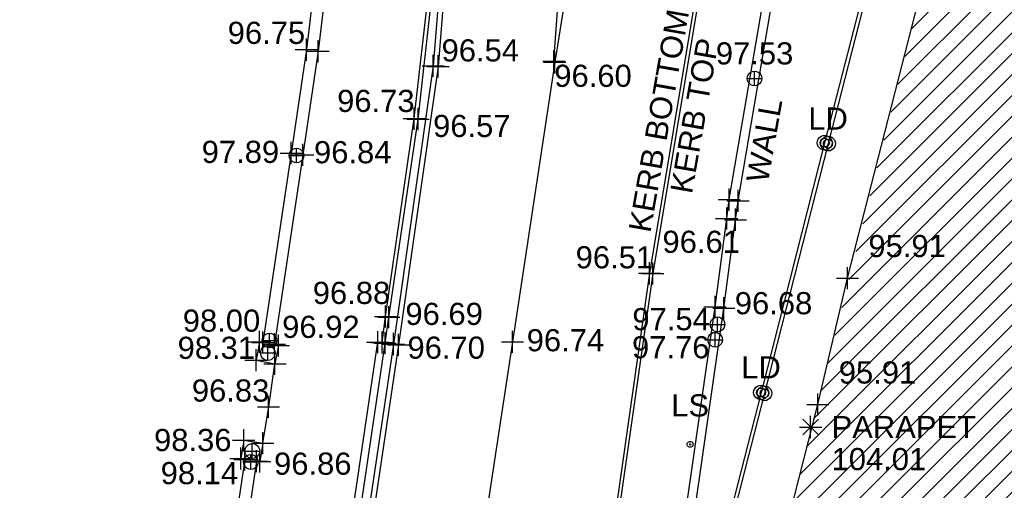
# Model space of a CAD drawing. Header units: metres. Extents: x 610185 to 614128, y 655663 to 660921.
# Tile 29 of 94: x 612695 to 612729, y 658192 to 658208. Entities that reach past the tile are written whole.
import ezdxf
from ezdxf.enums import TextEntityAlignment as Align

# ---------------------------------------------------------------- set-up
doc = ezdxf.new("R2010")
doc.units = ezdxf.units.M
doc.header["$MEASUREMENT"] = 0
for name, color, linetype in [('3D_BUILDING_ELEVATION', 7, 'Continuous'), ('3D_BUILDING_LINE', 7, 'Continuous'), ('3D_BUILDING_SYMBOL', 7, 'Continuous'), ('3D_WALL_ELEVATION', 7, 'Continuous'), ('3D_WALL_LINE', 7, 'Continuous'), ('3D_WALL_SYMBOL', 7, 'Continuous'), ('BUILDING_HATCH', 252, 'Continuous'), ('KERB_BOTTOM_ELEVATION', 7, 'Continuous'), ('KERB_BOTTOM_LINE', 7, 'Continuous'), ('KERB_BOTTOM_SYMBOL', 7, 'Continuous'), ('KERB_TOP_ELEVATION', 252, 'Continuous'), ('KERB_TOP_LINE', 252, 'Continuous'), ('KERB_TOP_SYMBOL', 252, 'Continuous'), ('LAMP_STANDARD_CODE', 19, 'Continuous'), ('LAMP_STANDARD_SYMBOL', 19, 'Continuous'), ('LD_CODE', 15, 'Continuous'), ('LD_LINE', 15, 'Continuous'), ('LD_SYMBOL', 15, 'Continuous'), ('PARAPET_CODE', 251, 'Continuous'), ('PARAPET_ELEVATION', 251, 'Continuous'), ('PARAPET_SYMBOL', 251, 'Continuous'), ('SURFACE_CHANGE_ELEVATION', 42, 'Continuous'), ('SURFACE_CHANGE_LINE', 42, 'Continuous'), ('SURFACE_CHANGE_SYMBOL', 42, 'Continuous'), ('TEXTS', 7, 'Continuous'), ('TOP_OF_WALL_ELEVATION', 211, 'Continuous'), ('WALL_TOP_SYMBOL', 211, 'Continuous'), ('WHITE_LINE_SOLID_ELEVATION', 254, 'Continuous'), ('WHITE_LINE_SOLID_LINE', 254, 'Continuous'), ('WHITE_LINE_SOLID_SYMBOL', 254, 'Continuous'), ('YELLOW_LINE_SOLID_ELEVATION', 41, 'Continuous'), ('YELLOW_LINE_SOLID_LINE', 41, 'Continuous'), ('YELLOW_LINE_SOLID_SYMBOL', 41, 'Continuous')]:
    doc.layers.add(name, color=color, linetype=linetype)
doc.styles.add('REGULAR', font='swissl.ttf')

# ---------------------------------------------------------------- blocks, each defined once
blk = doc.blocks.new('S061')
at = {"color": 0, "linetype": 'Continuous'}
for p, q in [((0, -0.5), (0, 0.5)), ((-0.5, 0), (0.5, 0))]:
    blk.add_line(p, q, dxfattribs=at)
blk = doc.blocks.new('042')
at = {"color": 0, "linetype": 'Continuous'}
for p, q in [((-0.5, 0), (-0.48, 0.13)), ((-0.48, -0.13), (-0.5, 0)), ((-0.5, 0), (0.5, 0)), ((-0.48, 0.13), (-0.43, 0.25)), ((-0.43, 0.25), (-0.35, 0.35)), ((-0.35, 0.35), (-0.25, 0.43)), ((-0.25, 0.43), (-0.13, 0.48)), ((-0.13, 0.48), (0, 0.5)), ((0, 0.5), (0.13, 0.48)), ((0, -0.5), (0, 0.5)), ((0.13, 0.48), (0.25, 0.43)), ((0.25, 0.43), (0.35, 0.35)), ((0.35, 0.35), (0.43, 0.25)), ((0.43, 0.25), (0.48, 0.13)), ((0.48, 0.13), (0.5, 0)), ((0.5, 0), (0.48, -0.13)), ((-0.43, -0.25), (-0.48, -0.13)), ((-0.35, -0.35), (-0.43, -0.25)), ((-0.25, -0.43), (-0.35, -0.35)), ((-0.13, -0.48), (-0.25, -0.43)), ((0, -0.5), (-0.13, -0.48)), ((0.13, -0.48), (0, -0.5)), ((0.25, -0.43), (0.13, -0.48)), ((0.35, -0.35), (0.25, -0.43)), ((0.43, -0.25), (0.35, -0.35)), ((0.48, -0.13), (0.43, -0.25))]:
    blk.add_line(p, q, dxfattribs=at)
blk = doc.blocks.new('S031')
at = {"color": 0}
for p, q in [((-0.5, 0), (-0.48, 0.13)), ((-0.48, -0.13), (-0.5, 0)), ((-0.48, 0.13), (-0.43, 0.25)), ((-0.43, 0.25), (-0.35, 0.35)), ((-0.35, 0.35), (-0.25, 0.43)), ((-0.3, 0), (-0.28, 0.11)), ((-0.28, -0.11), (-0.3, 0)), ((-0.28, 0.11), (-0.21, 0.21)), ((-0.25, 0.43), (-0.13, 0.48)), ((-0.21, 0.21), (-0.11, 0.28)), ((-0.13, 0.48), (0, 0.5)), ((-0.11, 0.28), (0, 0.3)), ((0, 0.5), (0.13, 0.48)), ((0, 0.3), (0.11, 0.28)), ((0.11, 0.28), (0.21, 0.21)), ((0.13, 0.48), (0.25, 0.43)), ((0.21, 0.21), (0.28, 0.11)), ((0.25, 0.43), (0.35, 0.35)), ((0.28, 0.11), (0.3, 0)), ((0.3, 0), (0.28, -0.11)), ((0.35, 0.35), (0.43, 0.25)), ((0.43, 0.25), (0.48, 0.13)), ((0.48, 0.13), (0.5, 0)), ((0.5, 0), (0.48, -0.13)), ((-0.43, -0.25), (-0.48, -0.13)), ((-0.35, -0.35), (-0.43, -0.25)), ((-0.25, -0.43), (-0.35, -0.35)), ((-0.21, -0.21), (-0.28, -0.11)), ((-0.13, -0.48), (-0.25, -0.43)), ((-0.11, -0.28), (-0.21, -0.21)), ((0, -0.5), (-0.13, -0.48)), ((0, -0.3), (-0.11, -0.28)), ((0.11, -0.28), (0, -0.3)), ((0.13, -0.48), (0, -0.5)), ((0.21, -0.21), (0.11, -0.28)), ((0.25, -0.43), (0.13, -0.48)), ((0.28, -0.11), (0.21, -0.21)), ((0.35, -0.35), (0.25, -0.43)), ((0.43, -0.25), (0.35, -0.35)), ((0.48, -0.13), (0.43, -0.25))]:
    blk.add_line(p, q, dxfattribs=at)
blk = doc.blocks.new('046')
at = {"color": 0}
for p, q in [((-0.5, 0), (-0.48, 0.13)), ((-0.48, -0.13), (-0.5, 0)), ((-0.48, 0.13), (-0.43, 0.25)), ((-0.43, 0.25), (-0.35, 0.35)), ((-0.35, 0.35), (-0.25, 0.43)), ((-0.25, 0.43), (-0.13, 0.48)), ((-0.13, 0.48), (0, 0.5)), ((-0.08, 0), (0.06, 0.06)), ((-0.08, 0), (-0.07, 0.03)), ((-0.07, -0.03), (-0.08, 0)), ((0.08, 0), (-0.08, 0)), ((0.06, -0.06), (-0.08, 0)), ((-0.07, 0.03), (-0.06, 0.06)), ((0, 0.08), (-0.06, -0.06)), ((-0.06, 0.06), (-0.03, 0.07)), ((0, -0.08), (-0.06, 0.06)), ((-0.06, 0.06), (0.06, 0.06)), ((-0.06, -0.06), (-0.06, 0.06)), ((-0.06, 0.06), (0.08, 0)), ((0.08, 0), (-0.06, -0.06)), ((-0.03, 0.07), (0, 0.08)), ((0, 0.5), (0.13, 0.48)), ((0, 0.08), (0.03, 0.07)), ((0, -0.08), (0, 0.08)), ((0.06, -0.06), (0, 0.08)), ((0.06, 0.06), (0, -0.08)), ((0.03, 0.07), (0.06, 0.06)), ((0.06, 0.06), (0.07, 0.03)), ((0.06, 0.06), (0.06, -0.06)), ((0.07, 0.03), (0.08, 0)), ((0.08, 0), (0.07, -0.03)), ((0.13, 0.48), (0.25, 0.43)), ((0.25, 0.43), (0.35, 0.35)), ((0.35, 0.35), (0.43, 0.25)), ((0.43, 0.25), (0.48, 0.13)), ((0.48, 0.13), (0.5, 0)), ((0.5, 0), (0.48, -0.13)), ((-0.43, -0.25), (-0.48, -0.13)), ((-0.35, -0.35), (-0.43, -0.25)), ((-0.25, -0.43), (-0.35, -0.35)), ((-0.13, -0.48), (-0.25, -0.43)), ((0, -0.5), (-0.13, -0.48)), ((-0.06, -0.06), (-0.07, -0.03)), ((-0.03, -0.07), (-0.06, -0.06)), ((-0.06, -0.06), (0.06, -0.06)), ((0, -0.08), (-0.03, -0.07)), ((0.03, -0.07), (0, -0.08)), ((0.13, -0.48), (0, -0.5)), ((0.06, -0.06), (0.03, -0.07)), ((0.07, -0.03), (0.06, -0.06)), ((0.25, -0.43), (0.13, -0.48)), ((0.35, -0.35), (0.25, -0.43)), ((0.43, -0.25), (0.35, -0.35)), ((0.48, -0.13), (0.43, -0.25))]:
    blk.add_line(p, q, dxfattribs=at)
blk = doc.blocks.new('065')
at = {"color": 0, "linetype": 'Continuous'}
for p, q in [((0, -0.5), (0, 0.5)), ((-0.5, 0), (0.5, 0)), ((-0.35, -0.35), (0.35, 0.35)), ((-0.35, 0.35), (0.35, -0.35))]:
    blk.add_line(p, q, dxfattribs=at)

msp = doc.modelspace()

# ---------------------------------------------------------------- hatches: boundary and pattern name
at = {"layer": 'BUILDING_HATCH'}
h = msp.add_hatch(dxfattribs=at)
h.set_pattern_fill('ANSI31', color=256, scale=4)
h.paths.add_polyline_path([(612754.286, 658248.852), (612748.44, 658248.472), (612746.265, 658248.321), (612746.392, 658245.998), (612746.572, 658246.008), (612746.847, 658240.408), (612747.127, 658235.735), (612745.562, 658233.979), (612739.054, 658226.879), (612730.446, 658226.253), (612726.471, 658210.94), (612726.383, 658210.945), (612720.388, 658187.088), (612722.433, 658186.531), (612722.816, 658180.012), (612723.521, 658168.558), (612724.325, 658168.595), (612733.84, 658168.741), (612732.001, 658179.85), (612732.66, 658192.929), (612733.508, 658205.066), (612737.937, 658218.068), (612747.165, 658224.278), (612755.518, 658236.036)])
h.paths.add_polyline_path([(612723.543, 658169.09), (612728.323, 658169.09), (612728.323, 658170.215), (612723.543, 658170.215)], flags=24)
h.paths.add_polyline_path([(612724.549, 658168.078), (612727.421, 658168.078), (612727.421, 658169.203), (612724.549, 658169.203)], flags=9)
h.paths.add_polyline_path([(612724.997, 658173.902), (612739.171, 658173.902), (612739.171, 658175.425), (612724.997, 658175.425)], flags=24)
h.paths.add_polyline_path([(612723.089, 658182.582), (612737.264, 658182.582), (612737.264, 658184.105), (612723.089, 658184.105)], flags=24)
h.paths.add_polyline_path([(612723.339, 658180.514), (612726.211, 658180.514), (612726.211, 658181.639), (612723.339, 658181.639)], flags=24)
h.paths.add_polyline_path([(612723.182, 658178.757), (612729.711, 658178.757), (612729.711, 658180.244), (612723.182, 658180.244)], flags=24)
h.paths.add_polyline_path([(612723.229, 658178.144), (612727.012, 658178.144), (612727.012, 658179.289), (612723.229, 658179.289)], flags=24)
h.paths.add_polyline_path([(612721.203, 658181.58), (612724.075, 658181.58), (612724.075, 658182.707), (612721.203, 658182.707)], flags=25)
h.paths.add_polyline_path([(612720.914, 658187.58), (612723.786, 658187.58), (612723.786, 658188.705), (612720.914, 658188.705)], flags=24)
h.paths.add_polyline_path([(612722.955, 658187.032), (612725.828, 658187.032), (612725.828, 658188.157), (612722.955, 658188.157)], flags=24)
h.paths.add_polyline_path([(612720.911, 658187.59), (612723.783, 658187.59), (612723.783, 658188.715), (612720.911, 658188.715)], flags=24)
h.paths.add_polyline_path([(612722.558, 658193.216), (612727.338, 658193.216), (612727.338, 658194.341), (612722.558, 658194.341)], flags=24)
h.paths.add_polyline_path([(612722.558, 658192.11), (612725.985, 658192.11), (612725.985, 658193.235), (612722.558, 658193.235)], flags=24)
h.paths.add_polyline_path([(612722.801, 658195.043), (612725.674, 658195.043), (612725.674, 658196.168), (612722.801, 658196.168)], flags=24)
h.paths.add_polyline_path([(612723.804, 658199.325), (612726.676, 658199.325), (612726.676, 658200.45), (612723.804, 658200.45)], flags=24)
h.paths.add_polyline_path([(612726.541, 658209.768), (612729.414, 658209.768), (612729.414, 658210.893), (612726.541, 658210.893)], flags=24)
h.paths.add_polyline_path([(612729.376, 658218.826), (612740.759, 658218.826), (612740.759, 658220.349), (612729.376, 658220.349)], flags=24)
h.paths.add_polyline_path([(612728.489, 658217.406), (612731.361, 658217.406), (612731.361, 658218.531), (612728.489, 658218.531)], flags=24)
h.paths.add_polyline_path([(612738.443, 658225.301), (612743.223, 658225.301), (612743.223, 658226.426), (612738.443, 658226.426)], flags=24)
h.paths.add_polyline_path([(612738.443, 658224.195), (612741.87, 658224.195), (612741.87, 658225.32), (612738.443, 658225.32)], flags=24)
h.paths.add_polyline_path([(612739.647, 658226.487), (612742.519, 658226.487), (612742.519, 658227.613), (612739.647, 658227.613)], flags=24)
h.paths.add_polyline_path([(612735.298, 658224.805), (612738.725, 658224.805), (612738.725, 658225.93), (612735.298, 658225.93)], flags=24)
h.paths.add_polyline_path([(612730.306, 658224.946), (612735.086, 658224.946), (612735.086, 658226.071), (612730.306, 658226.071)], flags=24)
h.paths.add_polyline_path([(612730.306, 658223.84), (612733.734, 658223.84), (612733.734, 658224.965), (612730.306, 658224.965)], flags=24)
h.paths.add_polyline_path([(612742.544, 658229.615), (612745.417, 658229.615), (612745.417, 658230.741), (612742.544, 658230.741)], flags=24)
h.paths.add_polyline_path([(612745.697, 658232.425), (612747.207, 658232.425), (612747.207, 658233.55), (612745.697, 658233.55)], flags=24)
h.paths.add_polyline_path([(612745.711, 658231.333), (612748.584, 658231.333), (612748.584, 658232.459), (612745.711, 658232.459)], flags=24)
h.paths.add_polyline_path([(612737.744, 658233.31), (612753.324, 658233.31), (612753.324, 658234.833), (612737.744, 658234.833)], flags=25)
h.paths.add_polyline_path([(612746.084, 658234.48), (612748.957, 658234.48), (612748.957, 658235.607), (612746.084, 658235.607)], flags=24)
h.paths.add_polyline_path([(612747.649, 658236.237), (612750.522, 658236.237), (612750.522, 658237.363), (612747.649, 658237.363)], flags=24)
h.paths.add_polyline_path([(612750.412, 658237.69), (612753.84, 658237.69), (612753.84, 658238.815), (612750.412, 658238.815)], flags=24)
h.paths.add_polyline_path([(612747.369, 658240.91), (612750.242, 658240.91), (612750.242, 658242.036), (612747.369, 658242.036)], flags=24)
h.paths.add_polyline_path([(612742.222, 658244.522), (612749.669, 658244.522), (612749.669, 658246.009), (612742.222, 658246.009)], flags=25)
h.paths.add_polyline_path([(612746.838, 658245.615), (612749.711, 658245.615), (612749.711, 658246.74), (612746.838, 658246.74)], flags=24)
h.paths.add_polyline_path([(612746.417, 658247.202), (612749.289, 658247.202), (612749.289, 658248.327), (612746.417, 658248.327)], flags=24)

# ---------------------------------------------------------------- linework, layer by layer
at = {"layer": '3D_BUILDING_LINE'}
msp.add_polyline3d([(612720.388, 658187.088, 95.907), (612722.279, 658194.541, 95.913), (612723.282, 658198.823, 95.909), (612726.383, 658210.945, 95.924), (612726.471, 658210.94, 95.937), (612728.269, 658217.912, 95.903), (612730.446, 658226.253, 96.006), (612738.294, 658226.731, 96.021), (612738.312, 658226.833, 96.016), (612739.054, 658226.879, 96.029), (612745.562, 658233.979, 96.037)], dxfattribs=at)
at = {"layer": '3D_WALL_LINE'}
for p, q in [((612703.382, 658196.661, 96.905), (612703.267, 658196.041, 96.848)), ((612703.382, 658196.661, 96.905), (612703.494, 658196.64, 96.916)), ((612704.021, 658196.543, 96.905), (612703.89, 658196.581, 96.916)), ((612704.021, 658196.543, 96.905), (612703.906, 658195.923, 96.848)), ((612703.267, 658196.041, 96.848), (612703.906, 658195.923, 96.848)), ((612702.848, 658193.329, 96.843), (612702.754, 658192.711, 96.857)), ((612702.848, 658193.329, 96.843), (612703.491, 658193.232, 96.843)), ((612703.491, 658193.232, 96.843), (612703.397, 658192.613, 96.857)), ((612702.886, 658192.682, 96.862), (612702.438, 658189.67, 96.94)), ((612702.754, 658192.711, 96.857), (612702.886, 658192.682, 96.862)), ((612703.282, 658192.623, 96.862), (612702.834, 658189.612, 96.94)), ((612703.282, 658192.623, 96.862), (612703.397, 658192.613, 96.857))]:
    msp.add_line(p, q, dxfattribs=at)
for points in [[(612716.181, 658179.692, 96.885), (612717.678, 658189.97, 96.795), (612718.8, 658197.844, 96.681), (612719.195, 658200.839, 96.607), (612719.282, 658201.484, 96.602), (612720.657, 658209.524, 96.475), (612721.424, 658214.293, 96.385), (612721.617, 658215.343, 96.364), (612722.002, 658216.963, 96.324), (612722.707, 658218.892, 96.258), (612723.624, 658220.749, 96.22), (612724.485, 658222.142, 96.189), (612725.931, 658223.909, 96.13), (612726.936, 658224.776, 96.11), (612727.503, 658225.055, 96.068)], [(612716.478, 658179.649, 96.885), (612717.975, 658189.927, 96.795), (612719.097, 658197.803, 96.681), (612719.493, 658200.799, 96.607), (612719.579, 658201.439, 96.602), (612720.953, 658209.474, 96.475), (612721.72, 658214.242, 96.385), (612721.91, 658215.281, 96.364), (612722.29, 658216.877, 96.324), (612722.983, 658218.774, 96.258), (612723.886, 658220.603, 96.22), (612724.73, 658221.967, 96.189), (612726.147, 658223.699, 96.13), (612727.103, 658224.524, 96.11), (612727.635, 658224.785, 96.068)], [(612705.158, 658208.091, 96.714), (612704.97, 658206.558, 96.747), (612704.455, 658203.058, 96.845), (612703.494, 658196.64, 96.916)], [(612705.552, 658208.022, 96.715), (612705.366, 658206.504, 96.747), (612704.851, 658202.999, 96.845), (612703.89, 658196.581, 96.916)]]:
    msp.add_polyline3d(points, dxfattribs=at)
at = {"layer": 'KERB_BOTTOM_LINE'}
for points in [[(612733.476, 658238.027, 95.927), (612731.473, 658236.029, 95.917), (612729.778, 658234.008, 95.956), (612728.694, 658232.563, 95.961), (612727.473, 658230.662, 95.931), (612724.945, 658226.524, 95.921), (612722.783, 658222.892, 95.96), (612721.492, 658220.746, 96.022), (612721.279, 658220.33, 96.016), (612720.812, 658219.174, 96.062), (612720.656, 658218.838, 96.078), (612719.834, 658216.176, 96.211), (612718.541, 658210.512, 96.35), (612718.199, 658208.711, 96.365), (612716.581, 658198.984, 96.513), (612715.263, 658189.699, 96.666), (612713.823, 658179.874, 96.782)], [(612705.772, 658183.991, 96.916), (612706.725, 658190.429, 96.811), (612707.636, 658196.624, 96.708), (612707.763, 658197.5, 96.686), (612708.748, 658204.202, 96.571), (612709.21, 658208.269, 96.492), (612709.36, 658212.874, 96.37), (612709.266, 658216.559, 96.318), (612708.919, 658219.31, 96.239), (612708.771, 658219.8, 96.198), (612708.302, 658221.14, 96.135), (612708.133, 658221.617, 96.104), (612707.76, 658222.378, 96.077), (612707.298, 658222.962, 96.095), (612706.449, 658223.56, 96.1), (612705.66, 658223.971, 96.114), (612704.804, 658224.338, 96.157), (612703.928, 658224.658, 96.209), (612703.014, 658224.876, 96.245), (612702.098, 658224.951, 96.27), (612701.164, 658224.913, 96.306), (612699.34, 658224.58, 96.348), (612697.553, 658224.08, 96.377), (612691.249, 658222.327, 96.498)]]:
    msp.add_polyline3d(points, dxfattribs=at)
at = {"layer": 'KERB_TOP_LINE'}
for points in [[(612733.535, 658237.901, 96.032), (612731.564, 658235.937, 96.072), (612729.869, 658233.919, 96.097), (612728.812, 658232.489, 96.083), (612727.594, 658230.59, 96.063), (612725.068, 658226.469, 96.056), (612722.896, 658222.843, 96.143), (612721.599, 658220.703, 96.218), (612721.349, 658220.287, 96.045), (612720.908, 658219.151, 96.079), (612720.78, 658218.789, 96.212), (612719.957, 658216.147, 96.336), (612718.653, 658210.482, 96.435), (612718.307, 658208.681, 96.464), (612716.694, 658198.977, 96.608), (612715.359, 658189.658, 96.735), (612713.933, 658179.851, 96.794)], [(612706.473, 658190.468, 96.862), (612707.385, 658196.654, 96.769), (612707.537, 658196.641, 96.757), (612707.645, 658197.524, 96.876), (612708.621, 658204.223, 96.729), (612709.081, 658208.283, 96.645), (612709.229, 658212.868, 96.553), (612709.14, 658216.561, 96.453), (612708.795, 658219.302, 96.327), (612708.687, 658219.773, 96.208), (612708.222, 658221.112, 96.16), (612708.027, 658221.57, 96.204), (612707.653, 658222.326, 96.212), (612707.216, 658222.889, 96.217), (612706.409, 658223.455, 96.203), (612705.621, 658223.884, 96.151), (612704.77, 658224.249, 96.19), (612703.91, 658224.554, 96.241), (612703.012, 658224.789, 96.28), (612702.099, 658224.856, 96.299), (612701.172, 658224.805, 96.325), (612699.367, 658224.477, 96.387), (612697.593, 658223.982, 96.427), (612691.454, 658222.276, 96.545)]]:
    msp.add_polyline3d(points, dxfattribs=at)
at = {"layer": 'LD_LINE'}
for points in [[(612726.758, 658220.06, 95.866), (612724.657, 658211.785, 95.865), (612722.511, 658203.406, 95.86), (612720.358, 658194.95, 95.867), (612718.568, 658187.952, 95.836)], [(612726.875, 658220.03, 95.866), (612724.773, 658211.755, 95.865), (612722.627, 658203.377, 95.86), (612720.474, 658194.921, 95.867), (612718.684, 658187.923, 95.836)]]:
    msp.add_polyline3d(points, dxfattribs=at)
at = {"layer": 'SURFACE_CHANGE_LINE'}
msp.add_polyline3d([(612703.896, 658195.924, 96.845), (612703.685, 658194.46, 96.828), (612703.49, 658193.232, 96.839)], dxfattribs=at)
at = {"layer": 'WHITE_LINE_SOLID_LINE'}
for points in [[(612713.349, 658206.169, 96.597), (612713.628, 658210.061, 96.506), (612713.548, 658215.6, 96.463), (612713.313, 658220.604, 96.373), (612713.002, 658224.098, 96.307)], [(612716.378, 658223.476, 96.227), (612714.943, 658215.968, 96.398), (612713.375, 658206.131, 96.592), (612711.944, 658196.665, 96.74), (612710.487, 658187.09, 96.901), (612709.265, 658178.563, 97.025), (612708.416, 658172.946, 97.098)]]:
    msp.add_polyline3d(points, dxfattribs=at)
at = {"layer": 'YELLOW_LINE_SOLID_LINE'}
for points in [[(612680.09, 658221.157, 96.657), (612690.145, 658223.578, 96.511), (612691.78, 658223.878, 96.489), (612692.487, 658223.925, 96.493), (612693.23, 658223.755, 96.462), (612693.883, 658223.691, 96.439), (612694.731, 658223.807, 96.417), (612696.367, 658224.195, 96.399), (612700.557, 658225.271, 96.32), (612702.15, 658225.317, 96.276), (612704.704, 658224.83, 96.184), (612706.96, 658223.773, 96.115), (612707.934, 658222.946, 96.085), (612708.778, 658221.347, 96.16), (612709.547, 658218.263, 96.271), (612709.766, 658215.232, 96.341), (612709.76, 658210.08, 96.406), (612709.427, 658205.993, 96.541), (612708.089, 658196.565, 96.703), (612707.158, 658190.336, 96.807), (612706.223, 658183.973, 96.915)], [(612680.129, 658220.992, 96.657), (612690.18, 658223.412, 96.511), (612691.801, 658223.709, 96.489), (612692.473, 658223.753, 96.493), (612693.203, 658223.587, 96.462), (612693.886, 658223.52, 96.439), (612694.762, 658223.639, 96.417), (612696.408, 658224.03, 96.399), (612700.581, 658225.102, 96.32), (612702.136, 658225.147, 96.276), (612704.651, 658224.667, 96.184), (612706.868, 658223.629, 96.115), (612707.799, 658222.837, 96.085), (612708.618, 658221.286, 96.16), (612709.378, 658218.236, 96.271), (612709.596, 658215.226, 96.341), (612709.59, 658210.087, 96.406), (612709.258, 658206.012, 96.541), (612707.921, 658196.59, 96.703), (612706.99, 658190.361, 96.807), (612706.055, 658183.998, 96.915)]]:
    msp.add_polyline3d(points, dxfattribs=at)

# ---------------------------------------------------------------- block references
at = {"layer": '3D_BUILDING_SYMBOL', "xscale": 0.75, "yscale": 0.75, "zscale": 0.75}
for p in [(612723.282, 658198.823, 95.909), (612722.279, 658194.541, 95.913)]:
    msp.add_blockref('S061', p, dxfattribs=at)
at = {"layer": '3D_WALL_SYMBOL', "xscale": 0.75, "yscale": 0.75, "zscale": 0.75}
for p in [(612704.97, 658206.558, 96.747), (612705.366, 658206.504, 96.747), (612704.455, 658203.058, 96.845), (612704.851, 658202.999, 96.845), (612719.282, 658201.484, 96.602), (612719.579, 658201.439, 96.602), (612719.195, 658200.839, 96.607), (612719.493, 658200.799, 96.607), (612718.8, 658197.844, 96.681), (612719.097, 658197.803, 96.681), (612703.382, 658196.661, 96.905), (612703.494, 658196.64, 96.916), (612703.89, 658196.581, 96.916), (612704.021, 658196.543, 96.905), (612703.267, 658196.041, 96.848), (612703.906, 658195.923, 96.848), (612702.848, 658193.329, 96.843), (612703.491, 658193.232, 96.843), (612702.754, 658192.711, 96.857), (612702.886, 658192.682, 96.862), (612703.282, 658192.623, 96.862), (612703.397, 658192.613, 96.857)]:
    msp.add_blockref('S061', p, dxfattribs=at)
at = {"layer": 'KERB_BOTTOM_SYMBOL', "xscale": 0.75, "yscale": 0.75, "zscale": 0.75}
for p in [(612708.748, 658204.202, 96.571), (612716.581, 658198.984, 96.513), (612707.763, 658197.5, 96.686), (612707.636, 658196.624, 96.708)]:
    msp.add_blockref('S061', p, dxfattribs=at)
at = {"layer": 'KERB_TOP_SYMBOL', "xscale": 0.75, "yscale": 0.75, "zscale": 0.75}
for p in [(612708.621, 658204.223, 96.729), (612716.694, 658198.977, 96.608), (612707.645, 658197.524, 96.876), (612707.385, 658196.654, 96.769), (612707.537, 658196.641, 96.757)]:
    msp.add_blockref('S061', p, dxfattribs=at)
at = {"layer": 'LAMP_STANDARD_SYMBOL', "xscale": 0.2, "yscale": 0.2, "zscale": 0.2}
msp.add_blockref('046', (612717.958, 658193.192, 96.761), dxfattribs=at)
at = {"layer": 'LD_SYMBOL', "xscale": 0.5, "yscale": 0.5, "zscale": 0.5}
for p in [(612722.511, 658203.406, 95.86), (612722.627, 658203.377, 95.86), (612720.358, 658194.95, 95.867), (612720.474, 658194.921, 95.867)]:
    msp.add_blockref('S031', p, dxfattribs=at)
at = {"layer": 'PARAPET_SYMBOL', "xscale": 0.75, "yscale": 0.75, "zscale": 0.75}
msp.add_blockref('065', (612722.035, 658193.778, 104.007), dxfattribs=at)
at = {"layer": 'SURFACE_CHANGE_SYMBOL', "xscale": 0.75, "yscale": 0.75, "zscale": 0.75}
msp.add_blockref('S061', (612703.685, 658194.46, 96.828), dxfattribs=at)
at = {"layer": 'WALL_TOP_SYMBOL', "xscale": 0.5, "yscale": 0.5, "zscale": 0.5}
for p in [(612720.139, 658205.583, 97.526), (612704.634, 658202.973, 97.89), (612718.885, 658197.256, 97.536), (612703.721, 658196.71, 98.004), (612718.804, 658196.735, 97.76), (612703.663, 658196.286, 98.309), (612703.139, 658192.967, 98.365), (612703.09, 658192.595, 98.144)]:
    msp.add_blockref('042', p, dxfattribs=at)
at = {"layer": 'WHITE_LINE_SOLID_SYMBOL', "xscale": 0.75, "yscale": 0.75, "zscale": 0.75}
for p in [(612713.349, 658206.169, 96.597), (612713.375, 658206.131, 96.592), (612711.944, 658196.665, 96.74)]:
    msp.add_blockref('S061', p, dxfattribs=at)
at = {"layer": 'YELLOW_LINE_SOLID_SYMBOL', "xscale": 0.75, "yscale": 0.75, "zscale": 0.75}
for p in [(612709.258, 658206.012, 96.541), (612709.427, 658205.993, 96.541), (612707.921, 658196.59, 96.703), (612708.089, 658196.565, 96.703)]:
    msp.add_blockref('S061', p, dxfattribs=at)

# ---------------------------------------------------------------- texts
at = {"layer": '3D_BUILDING_ELEVATION', "style": 'REGULAR'}
for p in [(612723.992, 658199.533, 95.909), (612722.989, 658195.251, 95.913)]:
    msp.add_text('95.91', height=0.75, dxfattribs=at).set_placement(p)
at = {"layer": '3D_WALL_ELEVATION', "style": 'REGULAR'}
for s, p in [('96.75', (612702.307, 658206.753, 96.747)), ('96.84', (612705.228, 658202.711, 96.845)), ('96.61', (612717.022, 658199.677, 96.607)), ('96.68', (612719.47, 658197.598, 96.681)), ('96.92', (612704.15, 658196.797, 96.916)), ('96.86', (612703.876, 658192.164, 0.005))]:
    msp.add_text(s, height=0.75, dxfattribs=at).set_placement(p)
at = {"layer": 'KERB_BOTTOM_ELEVATION', "style": 'REGULAR'}
for s, p in [('96.57', (612709.258, 658203.601, 96.571)), ('96.51', (612714.083, 658199.153, 96.513)), ('96.69', (612708.321, 658197.236, 96.686))]:
    msp.add_text(s, height=0.75, dxfattribs=at).set_placement(p)
at = {"layer": 'KERB_TOP_ELEVATION', "style": 'REGULAR'}
for s, p in [('96.73', (612706.011, 658204.448, 96.729)), ('96.88', (612705.186, 658197.947, 96.876))]:
    msp.add_text(s, height=0.75, dxfattribs=at).set_placement(p)
at = {"layer": 'LAMP_STANDARD_CODE', "style": 'REGULAR'}
msp.add_text('LS', height=0.75, dxfattribs=at).set_placement((612717.958, 658194.138, 96.761), align=Align.CENTER)
at = {"layer": 'LD_CODE', "style": 'REGULAR'}
for p in [(612722.627, 658203.85, 95.86), (612720.358, 658195.424, 95.867)]:
    msp.add_text('LD', height=0.75, dxfattribs=at).set_placement(p, align=Align.CENTER)
at = {"layer": 'PARAPET_CODE', "style": 'REGULAR'}
msp.add_text('PARAPET', height=0.75, dxfattribs=at).set_placement((612722.745, 658193.778, 104.007), align=Align.MIDDLE_LEFT)
at = {"layer": 'PARAPET_ELEVATION', "style": 'REGULAR'}
msp.add_text('104.01', height=0.75, dxfattribs=at).set_placement((612722.745, 658193.068, 104.007), align=Align.TOP_LEFT)
at = {"layer": 'SURFACE_CHANGE_ELEVATION', "style": 'REGULAR'}
msp.add_text('96.83', height=0.75, dxfattribs=at).set_placement((612701.094, 658194.64, 96.828))
at = {"layer": 'TEXTS', "style": 'REGULAR'}
for s, p in [('KERB BOTTOM', (612716.61, 658200.333, 94.937)), ('KERB TOP', (612718.018, 658201.647, 94.937)), ('WALL', (612720.59, 658202.016, 94.937))]:
    msp.add_text(s, height=0.75, rotation=80.0534, dxfattribs=at).set_placement(p)
at = {"layer": 'TOP_OF_WALL_ELEVATION', "style": 'REGULAR'}
for s, p in [('97.53', (612720.139, 658206.057, 97.526)), ('97.89', (612702.737, 658202.722, 97.89)), ('98.00', (612702.097, 658197.007, 98.004)), ('97.54', (612717.313, 658197.057, 97.536)), ('98.31', (612701.922, 658196.087, 98.309)), ('97.76', (612717.301, 658196.106, 97.76)), ('98.36', (612701.125, 658192.965, 98.365)), ('98.14', (612701.349, 658191.844, 98.144))]:
    msp.add_text(s, height=0.75, dxfattribs=at).set_placement(p, align=Align.CENTER)
at = {"layer": 'WHITE_LINE_SOLID_ELEVATION', "style": 'REGULAR'}
for s, p in [('96.60', (612714.672, 658206.048, 96.597)), ('96.74', (612713.737, 658197.094, 96.74))]:
    msp.add_text(s, height=0.75, dxfattribs=at).set_placement(p, align=Align.TOP_CENTER)
at = {"layer": 'YELLOW_LINE_SOLID_ELEVATION', "style": 'REGULAR'}
for s, p in [('96.54', (612710.856, 658206.908, 96.541)), ('96.70', (612709.702, 658196.843, 96.703))]:
    msp.add_text(s, height=0.75, dxfattribs=at).set_placement(p, align=Align.TOP_CENTER)

doc.saveas('drawing.dxf')
